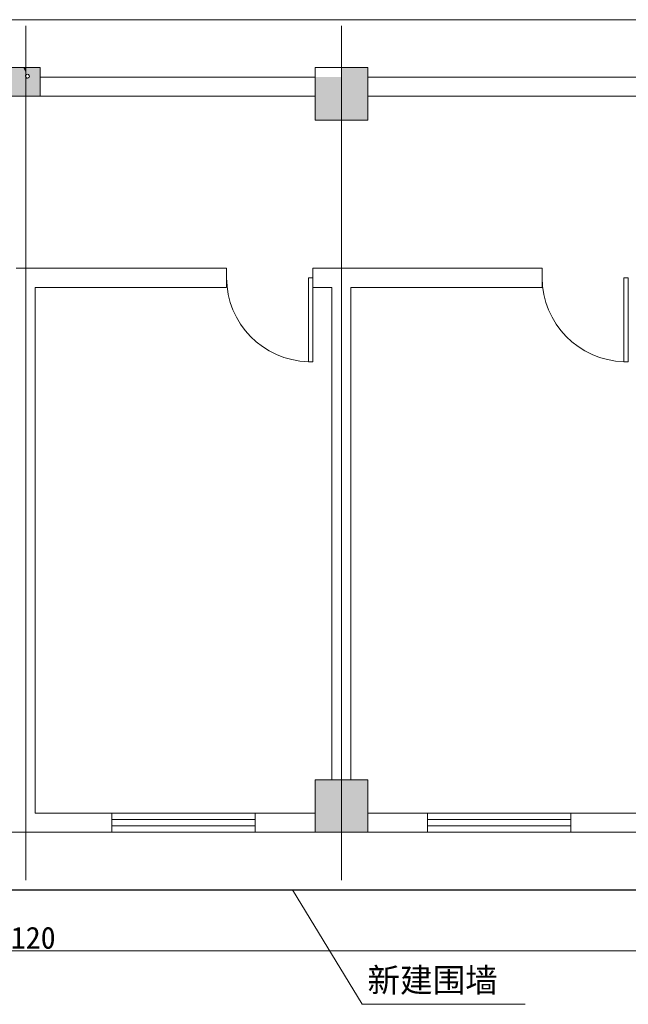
# Model space of a CAD drawing. Extents: x -27255 to 1448651, y 31034 to 8081248.
# Tile 12 of 256: x 583697 to 583760, y 3855714 to 3855817. Entities that reach past the tile are written whole.
import ezdxf
from ezdxf.lldxf.tags import DXFTag

# ---------------------------------------------------------------- set-up
doc = ezdxf.new("R2010")
doc.units = 0
doc.header["$PDMODE"] = 32
doc.header["$PDSIZE"] = 0.2
doc.linetypes.add('DOTE', pattern=[2.42, 2, -0.2, 0.02, -0.2])
doc.layers.get('0').update_dxf_attribs({"linetype": 'CONTINUOUS'})
doc.layers.get('Defpoints').update_dxf_attribs({"linetype": 'CONTINUOUS'})
for name, color, linetype, lineweight in [('0.09标注线', 3, 'CONTINUOUS', 9), ('0.13填充', 8, 'CONTINUOUS', 9), ('DOTE', 14, 'DOTE', 5), ('地涵轮廓线', 130, 'CONTINUOUS', 35)]:
    doc.layers.add(name, color=color, linetype=linetype, lineweight=lineweight)
doc.layers.add('DIM_LEAD', color=3, linetype='CONTINUOUS')
doc.layers.add('WALL', color=9, linetype='CONTINUOUS')
doc.styles.add('-仿宋_GB2312', font='FangSong_GB2312.ttf')
tags = doc.linetypes.add('DASHDOT2', pattern=[0.5, 0.25, -0.125, 0, -0.125]).pattern_tags.tags
tags[10:11] = [DXFTag(74, 4), DXFTag(75, 0), DXFTag(340, '0'), DXFTag(46, 1.0), DXFTag(50, 0.0), DXFTag(44, 0.0), DXFTag(45, 0.0)]
tags[8:9] = [DXFTag(74, 4), DXFTag(75, 0), DXFTag(340, '0'), DXFTag(46, 1.0), DXFTag(50, 0.0), DXFTag(44, 0.0), DXFTag(45, 0.0)]
tags[6:7] = [DXFTag(74, 4), DXFTag(75, 0), DXFTag(340, '0'), DXFTag(46, 1.0), DXFTag(50, 0.0), DXFTag(44, 0.0), DXFTag(45, 0.0)]
tags[4:5] = [DXFTag(74, 4), DXFTag(75, 0), DXFTag(340, '0'), DXFTag(46, 1.0), DXFTag(50, 0.0), DXFTag(44, 0.0), DXFTag(45, 0.0)]
doc.dimstyles.new('zzzz STANDARD', dxfattribs={"dimtxt": 2.3, "dimasz": 1, "dimexe": 1.25, "dimexo": 1.5, "dimgap": 0.2, "dimtad": 1, "dimdec": 0, "dimlfac": 10, "dimzin": 0, "dimdsep": 46, "dimtxsty": '-仿宋_GB2312', "dimblk": 'ARCHTICK', "dimcen": 0.09, "dimadec": 0, "dimazin": 0, "dimtfac": 1, "dimtdec": 0, "dimtix": 1, "dimtmove": 2, "dimatfit": 3, "dimfxl": 1.7, "dimfxlon": 1, "dimtolj": 1, "dimtzin": 0, "dimlwd": 9, "dimlwe": 9, "dimarcsym": 0})

# ---------------------------------------------------------------- blocks, each defined once
blk = doc.blocks.new('_ARCHTICK')
at = {"color": 0, "linetype": 'ByBlock', "const_width": 0.15}
blk.add_lwpolyline([(-0.5, -0.5), (0.5, 0.5)], dxfattribs=at)
blk = doc.blocks.new('*D628')
at = {"layer": 'Defpoints', "color": 0, "lineweight": 13}
for p in [(583591.25, 3855725.65), (583803.25, 3855725.65), (583803.25, 3855719.25)]:
    blk.add_point(p, dxfattribs=at)
at = {"layer": '地涵轮廓线', "color": 0, "lineweight": 9}
for p, q in [((583591.25, 3855720.95), (583591.25, 3855718)), ((583803.25, 3855720.95), (583803.25, 3855718)), ((583591.25, 3855719.25), (583803.25, 3855719.25))]:
    blk.add_line(p, q, dxfattribs=at)
at = {"layer": '地涵轮廓线', "color": 0, "lineweight": 9, "rotation": 180}
blk.add_blockref('_ARCHTICK', (583591.25, 3855719.25), dxfattribs=at)
at = {"layer": '地涵轮廓线', "color": 0, "lineweight": 9}
blk.add_blockref('_ARCHTICK', (583803.25, 3855719.25), dxfattribs=at)
at = {"layer": '地涵轮廓线', "color": 0, "lineweight": 9, "insert": (583697.25, 3855720.6), "char_height": 2.3, "attachment_point": 5, "style": '-仿宋_GB2312'}
blk.add_mtext('\\A1;2120', dxfattribs=at)

msp = doc.modelspace()

# ---------------------------------------------------------------- hatches: boundary and pattern name
at = {"lineweight": 9}
for points in [[(583695.75297, 3855810.64576), (583697.25297, 3855810.64576, -0.231223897), (583697.25297, 3855810.82135), (583697.25297, 3855811.10136), (583696.98699, 3855811.64576), (583695.75297, 3855811.64576)], [(583697.61236, 3855810.64576), (583698.75297, 3855810.64576), (583698.75297, 3855811.64576), (583697.25297, 3855811.64576), (583697.25297, 3855811.10136), (583697.34487, 3855810.91325, -0.713802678)], [(583730.25297, 3855810.64576), (583733.00297, 3855810.64576), (583733.00297, 3855811.64576), (583730.25297, 3855811.64576)], [(583695.75297, 3855808.64576), (583697.25297, 3855808.64576), (583697.25297, 3855810.64576), (583695.75297, 3855810.64576)], [(583697.25297, 3855808.64576), (583698.75297, 3855808.64576), (583698.75297, 3855810.64576), (583697.61236, 3855810.64576, -0.166995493), (583697.52046, 3855810.55385, -0.414213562), (583697.25297, 3855810.64576)], [(583727.50297, 3855806.14576), (583730.25297, 3855806.14576), (583730.25297, 3855810.64576), (583727.50297, 3855810.64576)], [(583733.00297, 3855810.64576), (583730.25297, 3855810.64576), (583730.25297, 3855806.14576), (583733.00297, 3855806.14576)], [(583730.25297, 3855806.14576), (583733.00297, 3855806.14576), (583733.00297, 3855810.64576), (583730.25297, 3855810.64576)], [(583730.25297, 3855737.14576), (583727.50297, 3855737.14576), (583727.50297, 3855732.64576), (583730.25297, 3855732.64576)], [(583730.25297, 3855732.64576), (583733.00297, 3855732.64576), (583733.00297, 3855737.14576), (583730.25297, 3855737.14576)], [(583727.50297, 3855731.64576), (583730.25297, 3855731.64576), (583730.25297, 3855732.64576), (583727.50297, 3855732.64576)], [(583730.25297, 3855731.64576), (583733.00297, 3855731.64576), (583733.00297, 3855732.64576), (583730.25297, 3855732.64576)]]:
    msp.add_hatch(color=252, dxfattribs=at).paths.add_polyline_path(points)
msp.add_hatch(color=252, dxfattribs=at).paths.add_polyline_path([(583697.25297, 3855811.10136), (583697.25297, 3855811.64576), (583696.98699, 3855811.64576)], flags=17)

# ---------------------------------------------------------------- linework, layer by layer
for p, q in [((583591.25297, 3855816.64576), (583803.25297, 3855816.64576)), ((583698.75297, 3855811.64576), (583695.75297, 3855811.64576)), ((583698.75297, 3855808.64576), (583698.75297, 3855811.64576)), ((583733.00297, 3855811.64576), (583727.50297, 3855811.64576)), ((583727.50297, 3855811.64576), (583727.50297, 3855806.14576)), ((583733.00297, 3855806.14576), (583733.00297, 3855811.64576)), ((583727.50297, 3855810.64576), (583698.75297, 3855810.64576)), ((583761.75297, 3855810.64576), (583733.00297, 3855810.64576)), ((583695.75297, 3855808.64576), (583698.75297, 3855808.64576)), ((583727.50297, 3855808.64576), (583698.75297, 3855808.64576)), ((583791.75297, 3855808.64576), (583733.00297, 3855808.64576)), ((583727.50297, 3855806.14576), (583733.00297, 3855806.14576)), ((583733.00297, 3855737.14576), (583727.50297, 3855737.14576)), ((583727.50297, 3855737.14576), (583727.50297, 3855731.64576)), ((583733.00297, 3855731.64576), (583733.00297, 3855737.14576)), ((583727.50297, 3855731.64576), (583733.00297, 3855731.64576))]:
    msp.add_line(p, q, dxfattribs=at)
at = {"lineweight": 9, "extrusion": (0, 0, -1)}
for p, q in [((583727.25297, 3855789.64576), (583726.80297, 3855789.64576)), ((583726.80297, 3855789.64576), (583726.80297, 3855780.87076)), ((583727.25297, 3855789.64576), (583727.25297, 3855780.87076)), ((583760.25297, 3855789.64576), (583759.80297, 3855789.64576)), ((583759.80297, 3855789.64576), (583759.80297, 3855780.87076)), ((583760.25297, 3855789.64576), (583760.25297, 3855780.87076)), ((583726.80297, 3855780.87076), (583727.25297, 3855780.87076)), ((583759.80297, 3855780.87076), (583760.25297, 3855780.87076)), ((583706.25297, 3855733.64576), (583721.25297, 3855733.64576)), ((583706.25297, 3855733.64576), (583706.25297, 3855731.64576)), ((583721.25297, 3855733.64576), (583721.25297, 3855731.64576)), ((583739.25297, 3855733.64576), (583754.25297, 3855733.64576)), ((583739.25297, 3855733.64576), (583739.25297, 3855731.64576)), ((583754.25297, 3855733.64576), (583754.25297, 3855731.64576)), ((583721.25297, 3855732.97909), (583706.25297, 3855732.97909)), ((583721.25297, 3855732.31243), (583706.25297, 3855732.31243)), ((583754.25297, 3855732.97909), (583739.25297, 3855732.97909)), ((583754.25297, 3855732.31243), (583739.25297, 3855732.31243)), ((583706.25297, 3855731.64576), (583721.25297, 3855731.64576)), ((583739.25297, 3855731.64576), (583754.25297, 3855731.64576))]:
    msp.add_line(p, q, dxfattribs=at)
for centre in [(-583727.02797, 3855789.64576), (-583760.02797, 3855789.64576)]:
    msp.add_arc(centre, 8.775, 271.4692835, 0, dxfattribs=at)
at = {"layer": '0.09标注线'}
for p in [(583725.13113, 3855725.64576), (583749.45503, 3855713.65431, -5.41761)]:
    msp.add_line(p, (583732.41923, 3855713.65431, -5.41761), dxfattribs=at)
at = {"layer": '0.13填充', "color": 7, "lineweight": 30, "ltscale": 0.005}
msp.add_line((583591.25297, 3855725.64576), (583803.25297, 3855725.64576), dxfattribs=at)
at = {"layer": 'DIM_LEAD', "color": 252, "lineweight": 9}
for start, end in [(116.0386953, 296.0386952), (296.0386952, 116.0386953)]:
    msp.add_arc((583697.43267, 3855810.73355), 0.2, start, end, dxfattribs=at)
at = {"layer": 'DOTE', "linetype": 'DASHDOT2', "lineweight": 9, "ltscale": 800}
for p, q in [((583697.25297, 3855726.62701), (583697.25297, 3855815.98812)), ((583730.25297, 3855726.62701), (583730.25297, 3855815.98812))]:
    msp.add_line(p, q, dxfattribs=at)
at = {"layer": 'WALL', "lineweight": 9}
for p, q in [((583718.25297, 3855790.64576), (583696.25297, 3855790.64576)), ((583718.25297, 3855788.64576), (583718.25297, 3855790.64576)), ((583730.25297, 3855790.64576), (583727.25297, 3855790.64576)), ((583727.25297, 3855790.64576), (583727.25297, 3855788.64576)), ((583751.25297, 3855790.64576), (583730.25297, 3855790.64576)), ((583751.25297, 3855788.64576), (583751.25297, 3855790.64576)), ((583698.25297, 3855788.64576), (583718.25297, 3855788.64576)), ((583698.25297, 3855788.64576), (583698.25297, 3855733.64576)), ((583727.25297, 3855788.64576), (583729.25297, 3855788.64576)), ((583729.25297, 3855737.14576), (583729.25297, 3855788.64576)), ((583731.25297, 3855737.14576), (583731.25297, 3855788.64576)), ((583731.25297, 3855788.64576), (583751.25297, 3855788.64576)), ((583706.25297, 3855733.64576), (583698.25297, 3855733.64576)), ((583706.25297, 3855731.64576), (583706.25297, 3855733.64576)), ((583727.50297, 3855733.64576), (583721.25297, 3855733.64576)), ((583721.25297, 3855733.64576), (583721.25297, 3855731.64576)), ((583739.25297, 3855733.64576), (583733.00297, 3855733.64576)), ((583739.25297, 3855731.64576), (583739.25297, 3855733.64576)), ((583762.25297, 3855733.64576), (583754.25297, 3855733.64576)), ((583754.25297, 3855733.64576), (583754.25297, 3855731.64576)), ((583688.25297, 3855731.64576), (583697.25297, 3855731.64576)), ((583697.25297, 3855731.64576), (583706.25297, 3855731.64576)), ((583721.25297, 3855731.64576), (583727.50297, 3855731.64576)), ((583733.00297, 3855731.64576), (583739.25297, 3855731.64576)), ((583754.25297, 3855731.64576), (583763.25297, 3855731.64576)), ((583591.25297, 3855725.64576), (583803.25297, 3855725.64576))]:
    msp.add_line(p, q, dxfattribs=at)

# ---------------------------------------------------------------- texts
at = {"layer": '0.09标注线', "insert": (583746.61004, 3855717.43154, -5.41761), "char_height": 2.5, "width": 25.6170065, "attachment_point": 3, "style": '-仿宋_GB2312'}
msp.add_mtext('新建围墙', dxfattribs=at)

# ---------------------------------------------------------------- dimensions: what is measured, and where the dimension line sits
at = {"layer": '地涵轮廓线', "color": 3, "lineweight": 9}
dim = msp.add_linear_dim(base=(583803.25297, 3855719.25215), p1=(583591.25297, 3855725.64576), p2=(583803.25297, 3855725.64576), angle=180, dimstyle='zzzz STANDARD', dxfattribs=at)
dim.commit()
dim.dimension.update_dxf_attribs({"geometry": '*D628', "text_midpoint": (583697.25297, 3855720.60215)})

doc.saveas('drawing.dxf')
